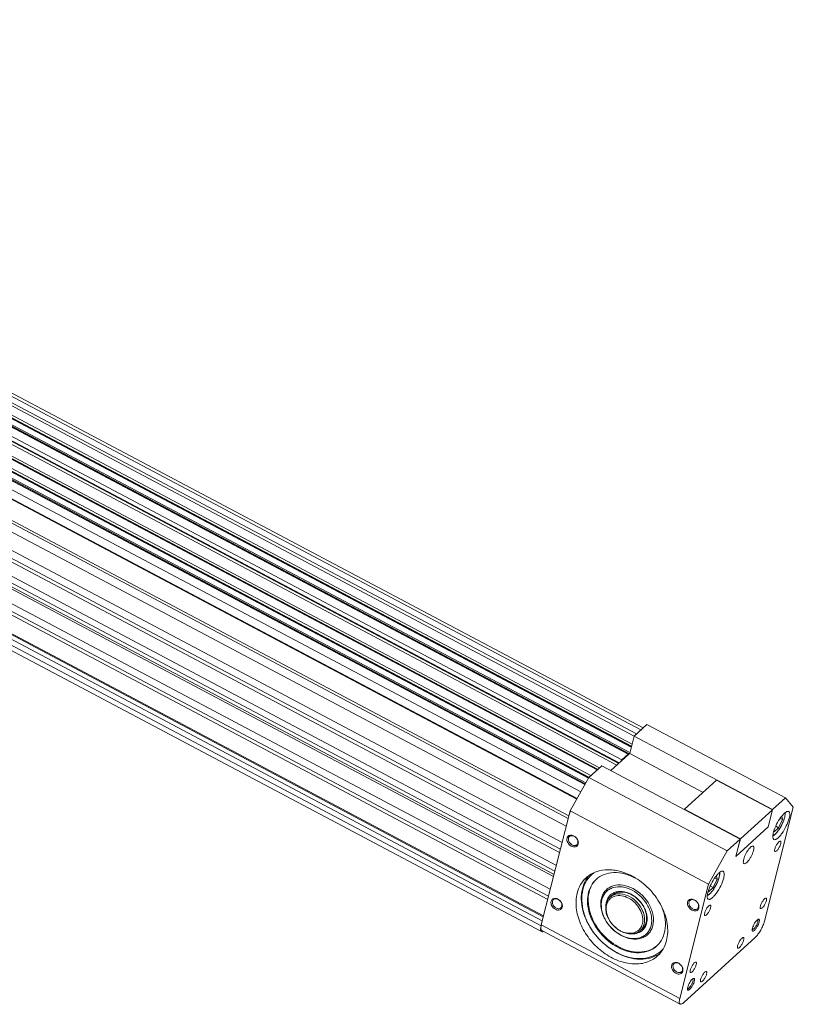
# Model space of a CAD drawing. Header units: millimetres. Extents: x 6744 to 9980, y -1449 to -191.
# Tile 4 of 10: x 7569 to 7861, y -1102 to -730. Entities that reach past the tile are written whole.
import ezdxf

# ---------------------------------------------------------------- set-up
doc = ezdxf.new("R2010")
doc.units = ezdxf.units.MM
doc.header["$LTSCALE"] = 4
doc.layers.add('轮廓线', color=7, linetype='Continuous', lineweight=20)

msp = doc.modelspace()

# ---------------------------------------------------------------- linework, layer by layer
at = {"layer": '轮廓线'}
for p, q in [((7784.185, -1016.594), (7245.992, -731.227)), ((7784.083, -1016.787), (7246.011, -731.483)), ((7784.255, -1016.463), (7246.03, -731.079)), ((7246.447, -730.343), (7784.956, -1015.879)), ((7781.195, -1021.958), (7240.848, -735.448)), ((7782.684, -1019.287), (7243.247, -733.26)), ((7782.751, -1019.167), (7243.412, -733.192)), ((7782.884, -1018.928), (7245.623, -734.054)), ((7783.095, -1018.549), (7246.177, -733.857)), ((7779.645, -1024.74), (7238.348, -737.726)), ((7779.773, -1024.509), (7239.377, -737.973)), ((7776.669, -1031.129), (7234.875, -743.852)), ((7776.438, -1032.04), (7235.323, -745.123)), ((7775.695, -1034.977), (7233.902, -747.7)), ((7774.138, -1041.132), (7232.344, -753.855)), ((7773.164, -1044.98), (7231.371, -757.703)), ((7773.486, -1043.709), (7232.371, -756.791)), ((7771.948, -1049.789), (7230.154, -762.512)), ((7771.387, -1052.006), (7231.798, -765.898)), ((7770.877, -1054.021), (7229.083, -766.744)), ((7771.07, -1053.258), (7229.683, -766.197)), ((7769.66, -1058.83), (7227.867, -771.553)), ((7768.687, -1062.677), (7226.893, -775.4)), ((7769.008, -1061.406), (7227.893, -774.489)), ((7767.129, -1068.833), (7225.336, -781.556)), ((7766.64, -1070.766), (7225.525, -783.849)), ((7767.03, -1069.227), (7225.914, -782.31)), ((7766.156, -1072.68), (7224.362, -785.403)), ((7224.52, -787.542), (7766.313, -1074.819)), ((7429.829, -799.036), (7804.751, -997.832)), ((7801.34, -1000.924), (7426.061, -801.939)), ((7802.224, -1000.136), (7426.933, -801.144)), ((7803.852, -998.652), (7428.561, -799.66)), ((7800.253, -1005.178), (7424.581, -805.984)), ((7424.636, -805.767), (7800.308, -1004.961)), ((7424.673, -805.619), (7800.346, -1004.813)), ((7424.887, -804.776), (7800.559, -1003.97)), ((7799.038, -1007.776), (7423.625, -808.72)), ((7799.202, -1007.708), (7423.689, -808.598)), ((7799.607, -1007.612), (7423.817, -808.356)), ((7424.055, -807.992), (7799.743, -1007.194)), ((7794.789, -1011.946), (7419.325, -812.863)), ((7795.549, -1011.253), (7420.086, -812.17)), ((7795.739, -1011.08), (7420.275, -811.997)), ((7421.38, -810.989), (7796.639, -1009.964)), ((7787.355, -1013.691), (7415.381, -816.458)), ((7787.5, -1013.559), (7415.526, -816.327)), ((7787.56, -1013.504), (7415.587, -816.271)), ((7788.2, -1012.921), (7416.226, -815.688)), ((7806.195, -996.516), (7801.32, -1000.96)), ((7806.195, -996.516), (7858.517, -1024.26)), ((7801.32, -1000.96), (7799.666, -1007.5)), ((7801.32, -1000.96), (7853.643, -1028.703)), ((7792.563, -1013.976), (7799.231, -1007.897)), ((7796.639, -1009.964), (7799.038, -1007.776)), ((7799.309, -1007.825), (7799.666, -1007.5)), ((7827.401, -1022.206), (7799.666, -1007.5)), ((7796.291, -1010.576), (7796.639, -1009.964)), ((7789.073, -1012.126), (7784.199, -1016.569)), ((7789.073, -1012.126), (7841.396, -1039.869)), ((7777.155, -1029.206), (7784.199, -1016.569)), ((7784.199, -1016.569), (7836.521, -1044.312)), ((7832.47, -1017.585), (7820.373, -1028.614)), ((7853.568, -1028.771), (7832.47, -1017.585)), ((7858.517, -1024.26), (7853.643, -1028.703)), ((7858.517, -1024.26), (7861.472, -1027.781)), ((7777.155, -1029.206), (7766.253, -1072.295)), ((7777.155, -1029.206), (7829.478, -1056.949)), ((7820.373, -1028.614), (7820.349, -1028.709)), ((7841.471, -1039.8), (7820.373, -1028.614)), ((7853.568, -1028.771), (7841.471, -1039.8)), ((7850.57, -1070.871), (7861.472, -1027.781)), ((7851.913, -1035.312), (7853.568, -1028.771)), ((7853.643, -1028.703), (7851.988, -1035.243)), ((7855.938, -1035.59), (7857.388, -1032.492)), ((7857.388, -1032.492), (7856.5, -1032.021)), ((7857.388, -1032.492), (7857.14, -1031.157)), ((7839.741, -1046.409), (7851.988, -1035.243)), ((7851.988, -1035.243), (7851.938, -1035.217)), ((7854.134, -1036.778), (7854.206, -1037.169)), ((7854.206, -1037.169), (7855.938, -1035.59)), ((7855.938, -1035.59), (7854.827, -1035)), ((7841.396, -1039.869), (7836.521, -1044.312)), ((7841.396, -1039.869), (7839.741, -1046.409)), ((7839.816, -1046.341), (7841.471, -1039.8)), ((7829.478, -1056.949), (7836.521, -1044.312)), ((7839.765, -1046.314), (7839.816, -1046.341)), ((7801.757, -1054.563), (7801.748, -1054.558)), ((7831.194, -1058.148), (7832.644, -1055.05)), ((7832.644, -1055.05), (7831.756, -1054.579)), ((7832.644, -1055.05), (7832.396, -1053.715)), ((7829.478, -1056.949), (7818.576, -1100.039)), ((7829.39, -1059.336), (7829.462, -1059.727)), ((7829.462, -1059.727), (7831.194, -1058.148)), ((7831.194, -1058.148), (7830.083, -1057.559)), ((7792.221, -1061.818), (7792.971, -1061.135)), ((7818.576, -1100.039), (7766.253, -1072.295)), ((7818.733, -1102.177), (7766.411, -1074.434)), ((7803.674, -1074.381), (7804.424, -1073.697)), ((7820.102, -1101.607), (7847.097, -1076.997))]:
    msp.add_line(p, q, dxfattribs=at)
for centre, radius, start, end in [((7864.502, -1040.158), 10.913, 163.87915, 165.77653), ((7851.434, -1034.357), 4.821, 310.3527, 312.37949), ((7850.538, -1033.613), 6.024, 312.36788, 313.82921), ((7839.758, -1062.716), 10.913, 163.87915, 165.77653), ((7795.367, -1065.275), 4.674, 119.94732, 132.30144), ((7795.689, -1069.67), 9.955, 62.06479, 63.25074), ((7795.189, -1070.169), 10.696, 60.94333, 62.06435), ((7826.69, -1056.915), 4.821, 310.3527, 312.37949), ((7825.794, -1056.171), 6.024, 312.36788, 313.82921), ((7847.868, -1070.493), 0.183, 62.08431, 65.07661), ((7801.023, -1065.719), 10.098, 240.87675, 242.06411), ((7800.524, -1066.216), 9.357, 242.06469, 243.32421), ((7800.521, -1070.929), 4.675, 312.4077, 324.77941), ((7800.449, -1070.877), 4.764, 324.76429, 325.89751), ((7846.072, -1073.88), 0.183, 236.86934, 242.081), ((7805.9, -1061.878), 23.687, 241.56035, 242.06565), ((7805.399, -1062.377), 22.944, 242.06575, 242.58173), ((7823.372, -1092.825), 0.183, 62.08431, 65.07661), ((7821.577, -1096.211), 0.183, 236.86934, 242.081)]:
    msp.add_arc(centre, radius, start, end, dxfattribs=at)
for points, knots in [([(7799.038, -1007.776), (7799.066, -1007.751), (7799.112, -1007.712), (7799.182, -1007.697), (7799.203, -1007.708)], [0, 0, 0, 0, 0.6160951, 1, 1, 1, 1]), ([(7799.203, -1007.708), (7799.216, -1007.715), (7799.239, -1007.75), (7799.242, -1007.787), (7799.243, -1007.809)], [0, 0, 0, 0, 0.4116328, 1, 1, 1, 1]), ([(7799.237, -1007.89), (7799.235, -1007.902), (7799.23, -1007.927), (7799.225, -1007.952), (7799.221, -1007.965)], [0, 0, 0, 0, 0.4836899, 1, 1, 1, 1]), ([(7799.243, -1007.809), (7799.243, -1007.822), (7799.242, -1007.849), (7799.239, -1007.876), (7799.237, -1007.89)], [0, 0, 0, 0, 0.4713465, 1, 1, 1, 1]), ([(7776.669, -1031.129), (7776.706, -1030.983), (7776.884, -1030.351), (7777.119, -1029.736), (7777.322, -1029.273)], [0, 0, 0, 0, 0.2299096, 1, 1, 1, 1]), ([(7859.733, -1029.441), (7859.578, -1029.359), (7859.247, -1029.373), (7858.848, -1029.552), (7858.316, -1029.896), (7857.612, -1030.566), (7856.421, -1032.025), (7855.114, -1034.214), (7854.301, -1036.145), (7854.017, -1037.128)], [0, 0, 0, 0, 0.0526928, 0.0882999, 0.1315984, 0.2411124, 0.3772178, 0.6940997, 1, 1, 1, 1]), ([(7854.683, -1037.918), (7854.939, -1037.684), (7855.451, -1037.123), (7856.429, -1035.784), (7857.447, -1033.923), (7858.157, -1032.025), (7858.363, -1030.718), (7858.331, -1030.186), (7858.257, -1029.983)], [0, 0, 0, 0, 0.1164146, 0.2539989, 0.5558682, 0.8262102, 0.9276069, 1, 1, 1, 1]), ([(7858.382, -1029.884), (7858.428, -1030.148), (7858.42, -1030.749), (7858.155, -1032.122), (7857.432, -1034.004), (7856.253, -1036.132), (7855.254, -1037.437), (7854.71, -1037.959)], [0, 0, 0, 0, 0.088479, 0.1961609, 0.4617852, 0.7504994, 1, 1, 1, 1]), ([(7859.922, -1032.008), (7860, -1031.698), (7860.113, -1031.123), (7860.18, -1030.269), (7860.013, -1029.589), (7859.733, -1029.441)], [0, 0, 0, 0, 0.3589326, 0.6451483, 1, 1, 1, 1]), ([(7854.111, -1040.043), (7854.273, -1040.129), (7854.62, -1040.107), (7855.034, -1039.912), (7855.59, -1039.539), (7856.322, -1038.822), (7857.549, -1037.277), (7858.867, -1035.005), (7859.668, -1033.009), (7859.922, -1032.008)], [0, 0, 0, 0, 0.052874, 0.08904, 0.1331842, 0.2449581, 0.3834333, 0.7018947, 1, 1, 1, 1]), ([(7853.923, -1037.477), (7853.844, -1037.787), (7853.731, -1038.361), (7853.665, -1039.215), (7853.832, -1039.895), (7854.111, -1040.043)], [0, 0, 0, 0, 0.3589326, 0.6451483, 1, 1, 1, 1]), ([(7780.207, -1041.733), (7780.147, -1041.971), (7779.915, -1042.429), (7779.24, -1042.835), (7778.412, -1042.868), (7777.567, -1042.569), (7776.805, -1041.99), (7776.071, -1041.02), (7775.848, -1040.048), (7775.988, -1039.495)], [0, 0, 0, 0, 0.1087093, 0.2153897, 0.3320772, 0.463256, 0.6048729, 0.7480127, 1, 1, 1, 1]), ([(7775.988, -1039.495), (7776.038, -1039.295), (7776.213, -1038.915), (7776.539, -1038.648), (7776.717, -1038.557)], [0, 0, 0, 0, 0.508228, 1, 1, 1, 1]), ([(7779.712, -1041.983), (7779.583, -1042.101), (7779.253, -1042.283), (7778.669, -1042.327), (7778.057, -1042.162), (7777.283, -1041.694), (7776.576, -1040.81), (7776.426, -1039.885), (7776.525, -1039.492)], [0, 0, 0, 0, 0.1048097, 0.2181539, 0.3436829, 0.4795228, 0.7561529, 1, 1, 1, 1]), ([(7776.525, -1039.492), (7776.541, -1039.432), (7776.614, -1039.205), (7776.752, -1038.999), (7776.883, -1038.88)], [0, 0, 0, 0, 0.2593875, 1, 1, 1, 1]), ([(7776.717, -1038.557), (7777.043, -1038.391), (7777.901, -1038.322), (7779.062, -1038.893), (7779.956, -1039.894), (7780.247, -1040.771), (7780.261, -1041.197)], [0, 0, 0, 0, 0.2180275, 0.4739388, 0.7466052, 1, 1, 1, 1]), ([(7776.883, -1038.88), (7777.012, -1038.762), (7777.343, -1038.58), (7777.926, -1038.536), (7778.538, -1038.701), (7779.312, -1039.169), (7780.02, -1040.054), (7780.169, -1040.978), (7780.07, -1041.371)], [0, 0, 0, 0, 0.1048097, 0.2181539, 0.3436829, 0.4795228, 0.7561529, 1, 1, 1, 1]), ([(7780.07, -1041.371), (7780.055, -1041.431), (7779.982, -1041.658), (7779.843, -1041.865), (7779.712, -1041.983)], [0, 0, 0, 0, 0.2593875, 1, 1, 1, 1]), ([(7854.598, -1038.064), (7854.526, -1038.129), (7854.26, -1038.36), (7853.966, -1038.564), (7853.733, -1038.671)], [0, 0, 0, 0, 0.2738576, 1, 1, 1, 1]), ([(7853.737, -1038.516), (7853.8, -1038.5), (7854.1, -1038.389), (7854.362, -1038.195), (7854.555, -1038.031)], [0, 0, 0, 0, 0.2035253, 1, 1, 1, 1]), ([(7856.662, -1040.612), (7856.515, -1040.534), (7856.167, -1040.739), (7855.839, -1041.065), (7855.368, -1041.652), (7854.88, -1042.5), (7854.578, -1043.249), (7854.483, -1043.625)], [0, 0, 0, 0, 0.1288629, 0.2411903, 0.3803539, 0.7004065, 1, 1, 1, 1]), ([(7856.733, -1041.574), (7856.785, -1041.366), (7856.861, -1041.057), (7856.767, -1040.667), (7856.662, -1040.612)], [0, 0, 0, 0, 0.6445051, 1, 1, 1, 1]), ([(7842.842, -1049.141), (7842.731, -1049.082), (7842.564, -1048.758), (7842.588, -1048.158), (7842.75, -1047.357), (7843.08, -1046.42), (7843.538, -1045.425), (7844.089, -1044.465), (7844.68, -1043.625), (7845.111, -1043.141), (7845.329, -1042.942)], [0, 0, 0, 0, 0.0538054, 0.1381039, 0.2563927, 0.4014727, 0.5618076, 0.7239, 0.8740244, 1, 1, 1, 1]), ([(7846.356, -1042.515), (7846.467, -1042.574), (7846.634, -1042.898), (7846.61, -1043.498), (7846.448, -1044.299), (7846.118, -1045.236), (7845.66, -1046.23), (7845.109, -1047.191), (7844.519, -1048.03), (7844.087, -1048.515), (7843.869, -1048.713)], [0, 0, 0, 0, 0.0538054, 0.1381039, 0.2563927, 0.4014727, 0.5618076, 0.7239, 0.8740244, 1, 1, 1, 1]), ([(7845.329, -1042.942), (7845.506, -1042.781), (7845.793, -1042.531), (7846.228, -1042.447), (7846.356, -1042.515)], [0, 0, 0, 0, 0.62249, 1, 1, 1, 1]), ([(7854.483, -1043.625), (7854.43, -1043.833), (7854.355, -1044.142), (7854.449, -1044.532), (7854.554, -1044.587)], [0, 0, 0, 0, 0.6445051, 1, 1, 1, 1]), ([(7854.554, -1044.587), (7854.701, -1044.665), (7855.049, -1044.459), (7855.377, -1044.134), (7855.847, -1043.547), (7856.336, -1042.699), (7856.638, -1041.949), (7856.733, -1041.574)], [0, 0, 0, 0, 0.1288629, 0.2411903, 0.3803539, 0.7004065, 1, 1, 1, 1]), ([(7843.869, -1048.713), (7843.692, -1048.875), (7843.405, -1049.124), (7842.971, -1049.209), (7842.842, -1049.141)], [0, 0, 0, 0, 0.62249, 1, 1, 1, 1]), ([(7783.224, -1054.459), (7784.308, -1053.47), (7787.002, -1051.886), (7791.785, -1051.176), (7796.91, -1052.049), (7800.185, -1053.56), (7801.772, -1054.519)], [0, 0, 0, 0, 0.2224007, 0.459423, 0.7188647, 1, 1, 1, 1]), ([(7801.748, -1054.558), (7800.457, -1053.875), (7797.818, -1052.822), (7793.747, -1052.317), (7789.98, -1053.007), (7787.86, -1054.292), (7786.994, -1055.081)], [0, 0, 0, 0, 0.279709, 0.5381304, 0.7756744, 1, 1, 1, 1]), ([(7834.989, -1051.999), (7834.833, -1051.917), (7834.503, -1051.931), (7834.104, -1052.11), (7833.572, -1052.455), (7832.868, -1053.124), (7831.677, -1054.583), (7830.37, -1056.772), (7829.557, -1058.703), (7829.273, -1059.686)], [0, 0, 0, 0, 0.0526928, 0.0882999, 0.1315984, 0.2411124, 0.3772178, 0.6940997, 1, 1, 1, 1]), ([(7829.939, -1060.476), (7830.195, -1060.243), (7830.707, -1059.681), (7831.685, -1058.342), (7832.703, -1056.481), (7833.413, -1054.583), (7833.619, -1053.276), (7833.587, -1052.744), (7833.513, -1052.542)], [0, 0, 0, 0, 0.1164146, 0.2539989, 0.5558682, 0.8262102, 0.9276069, 1, 1, 1, 1]), ([(7833.638, -1052.442), (7833.683, -1052.706), (7833.676, -1053.307), (7833.41, -1054.68), (7832.688, -1056.563), (7831.509, -1058.69), (7830.51, -1059.995), (7829.966, -1060.517)], [0, 0, 0, 0, 0.088479, 0.1961609, 0.4617852, 0.7504994, 1, 1, 1, 1]), ([(7835.178, -1054.566), (7835.256, -1054.256), (7835.369, -1053.682), (7835.436, -1052.827), (7835.268, -1052.148), (7834.989, -1051.999)], [0, 0, 0, 0, 0.3589326, 0.6451483, 1, 1, 1, 1]), ([(7779.819, -1060.29), (7780.104, -1059.165), (7780.951, -1057.017), (7782.4, -1055.21), (7783.224, -1054.459)], [0, 0, 0, 0, 0.5098617, 1, 1, 1, 1]), ([(7784.143, -1053.774), (7783.387, -1054.695), (7782.137, -1056.861), (7781.278, -1060.621), (7781.408, -1064.73), (7782.895, -1070.485), (7786.961, -1077.188), (7791.878, -1081.222), (7794.62, -1082.707)], [0, 0, 0, 0, 0.1038305, 0.2137897, 0.3320452, 0.4586903, 0.7283316, 1, 1, 1, 1]), ([(7786.081, -1052.595), (7785.081, -1053.346), (7783.305, -1055.267), (7781.76, -1058.98), (7781.384, -1063.237), (7782.16, -1067.746), (7784.017, -1072.228), (7787.731, -1077.753), (7791.705, -1081.086), (7794.651, -1082.648)], [0, 0, 0, 0, 0.1033861, 0.2109019, 0.3266242, 0.4519011, 0.5855096, 0.7243803, 1, 1, 1, 1]), ([(7786.994, -1055.081), (7786.211, -1055.795), (7784.855, -1057.556), (7783.765, -1060.799), (7783.626, -1064.441), (7784.709, -1069.638), (7788.232, -1075.755), (7792.655, -1079.408), (7795.138, -1080.725)], [0, 0, 0, 0, 0.1034112, 0.2119176, 0.3288043, 0.4548492, 0.7257734, 1, 1, 1, 1]), ([(7795.388, -1080.497), (7792.938, -1079.198), (7788.564, -1075.604), (7785.044, -1069.589), (7783.904, -1064.461), (7783.974, -1060.849), (7784.968, -1057.608), (7786.25, -1055.82), (7786.999, -1055.085)], [0, 0, 0, 0, 0.2735092, 0.5441769, 0.6704246, 0.7876901, 0.896552, 1, 1, 1, 1]), ([(7801.772, -1054.519), (7803.881, -1055.794), (7807.738, -1058.987), (7811.94, -1065.008), (7814.174, -1071.619), (7814.088, -1076.164), (7813.576, -1078.188)], [0, 0, 0, 0, 0.2637894, 0.5279003, 0.776475, 1, 1, 1, 1]), ([(7829.367, -1062.601), (7829.529, -1062.687), (7829.876, -1062.665), (7830.29, -1062.47), (7830.846, -1062.097), (7831.578, -1061.38), (7832.805, -1059.835), (7834.123, -1057.563), (7834.924, -1055.567), (7835.178, -1054.566)], [0, 0, 0, 0, 0.052874, 0.08904, 0.1331842, 0.2449581, 0.3834333, 0.7018947, 1, 1, 1, 1]), ([(7800.936, -1058.567), (7799.73, -1057.928), (7797.249, -1057.042), (7793.996, -1057.186), (7791.843, -1058.151), (7790.529, -1059.228), (7789.54, -1060.628), (7788.687, -1062.895), (7788.667, -1065.51), (7789.341, -1068.102), (7791.093, -1072.081), (7793.869, -1074.892), (7796.458, -1076.265)], [0, 0, 0, 0, 0.1307289, 0.2470155, 0.3012154, 0.3542545, 0.4078137, 0.4634509, 0.5841261, 0.6501857, 0.7192281, 1, 1, 1, 1]), ([(7800.589, -1059.18), (7799.435, -1058.568), (7797.062, -1057.721), (7793.95, -1057.859), (7791.891, -1058.782), (7790.634, -1059.812), (7789.689, -1061.151), (7788.872, -1063.32), (7788.853, -1065.821), (7789.498, -1068.3), (7791.174, -1072.106), (7793.829, -1074.794), (7796.306, -1076.108)], [0, 0, 0, 0, 0.1307289, 0.2470155, 0.3012154, 0.3542545, 0.4078137, 0.4634509, 0.5841261, 0.6501858, 0.7192281, 1, 1, 1, 1]), ([(7790.674, -1064.717), (7790.714, -1064.2), (7790.904, -1063.197), (7791.558, -1061.843), (7792.546, -1060.758), (7793.816, -1060.006), (7795.296, -1059.622), (7797.509, -1059.61), (7799.171, -1060.173), (7800.199, -1060.719)], [0, 0, 0, 0, 0.1246803, 0.2425409, 0.3569372, 0.4721683, 0.5922984, 0.7201078, 1, 1, 1, 1]), ([(7792.971, -1061.135), (7793.394, -1060.749), (7794.425, -1060.117), (7796.257, -1059.76), (7798.242, -1059.974), (7799.535, -1060.461), (7800.169, -1060.781)], [0, 0, 0, 0, 0.2250161, 0.4627688, 0.7208341, 1, 1, 1, 1]), ([(7796.306, -1076.108), (7797.459, -1076.72), (7799.832, -1077.567), (7802.945, -1077.429), (7805.004, -1076.506), (7806.261, -1075.476), (7807.206, -1074.137), (7808.022, -1071.968), (7808.042, -1069.467), (7807.397, -1066.988), (7805.721, -1063.182), (7803.066, -1060.493), (7800.589, -1059.18)], [0, 0, 0, 0, 0.1307289, 0.2470155, 0.3012154, 0.3542545, 0.4078137, 0.4634509, 0.5841261, 0.6501858, 0.7192281, 1, 1, 1, 1]), ([(7796.458, -1076.265), (7797.664, -1076.904), (7800.145, -1077.79), (7803.399, -1077.646), (7805.552, -1076.681), (7806.866, -1075.604), (7807.854, -1074.204), (7808.707, -1071.937), (7808.728, -1069.322), (7808.054, -1066.73), (7806.302, -1062.751), (7803.526, -1059.941), (7800.936, -1058.567)], [0, 0, 0, 0, 0.1307289, 0.2470155, 0.3012154, 0.3542545, 0.4078137, 0.4634509, 0.5841261, 0.6501857, 0.7192281, 1, 1, 1, 1]), ([(7774.172, -1065.586), (7774.112, -1065.824), (7773.88, -1066.282), (7773.205, -1066.688), (7772.377, -1066.721), (7771.532, -1066.422), (7770.77, -1065.843), (7770.036, -1064.874), (7769.813, -1063.901), (7769.953, -1063.348)], [0, 0, 0, 0, 0.1087093, 0.2153897, 0.3320772, 0.463256, 0.6048729, 0.7480127, 1, 1, 1, 1]), ([(7769.953, -1063.348), (7770.003, -1063.149), (7770.178, -1062.768), (7770.504, -1062.501), (7770.681, -1062.41)], [0, 0, 0, 0, 0.508228, 1, 1, 1, 1]), ([(7773.677, -1065.837), (7773.548, -1065.954), (7773.217, -1066.136), (7772.634, -1066.18), (7772.022, -1066.015), (7771.248, -1065.548), (7770.54, -1064.663), (7770.391, -1063.739), (7770.49, -1063.345)], [0, 0, 0, 0, 0.1048097, 0.2181539, 0.3436829, 0.4795228, 0.7561529, 1, 1, 1, 1]), ([(7770.49, -1063.345), (7770.505, -1063.285), (7770.578, -1063.058), (7770.717, -1062.852), (7770.848, -1062.733)], [0, 0, 0, 0, 0.2593875, 1, 1, 1, 1]), ([(7770.681, -1062.41), (7771.008, -1062.244), (7771.866, -1062.176), (7773.026, -1062.746), (7773.921, -1063.748), (7774.211, -1064.625), (7774.226, -1065.05)], [0, 0, 0, 0, 0.2180275, 0.4739388, 0.7466052, 1, 1, 1, 1]), ([(7770.848, -1062.733), (7770.977, -1062.615), (7771.308, -1062.433), (7771.891, -1062.39), (7772.503, -1062.554), (7773.277, -1063.022), (7773.984, -1063.907), (7774.134, -1064.831), (7774.035, -1065.225)], [0, 0, 0, 0, 0.1048097, 0.2181539, 0.3436829, 0.4795228, 0.7561529, 1, 1, 1, 1]), ([(7810.171, -1084.019), (7808.943, -1085.139), (7805.791, -1086.872), (7800.23, -1087.288), (7794.405, -1085.718), (7788.885, -1082.394), (7784.211, -1077.681), (7780.862, -1072.059), (7779.189, -1066.106), (7779.363, -1062.095), (7779.819, -1060.29)], [0, 0, 0, 0, 0.1042616, 0.2170035, 0.3418646, 0.4769804, 0.6167975, 0.754295, 0.8831608, 1, 1, 1, 1]), ([(7792.221, -1061.818), (7791.834, -1062.171), (7791.164, -1063.037), (7790.617, -1064.632), (7790.532, -1066.425), (7791.04, -1068.989), (7792.741, -1072.027), (7794.894, -1073.863), (7796.109, -1074.54)], [0, 0, 0, 0, 0.1034761, 0.2119323, 0.328619, 0.4543724, 0.7249546, 1, 1, 1, 1]), ([(7799.255, -1062.172), (7798.416, -1061.727), (7796.69, -1061.111), (7794.427, -1061.211), (7792.929, -1061.882), (7792.015, -1062.632), (7791.327, -1063.606), (7790.734, -1065.183), (7790.718, -1067.514), (7792.056, -1071.217), (7794.338, -1073.528), (7796.14, -1074.483)], [0, 0, 0, 0, 0.1307884, 0.2471275, 0.3013521, 0.3544153, 0.4079988, 0.4636613, 0.5843909, 0.7191008, 1, 1, 1, 1]), ([(7799.602, -1061.559), (7798.531, -1060.991), (7796.783, -1060.43), (7794.492, -1060.588), (7793.479, -1060.968), (7793.033, -1061.225)], [0, 0, 0, 0, 0.5330006, 0.7738799, 1, 1, 1, 1]), ([(7796.323, -1074.578), (7797.158, -1074.997), (7798.872, -1075.567), (7801.1, -1075.412), (7802.56, -1074.711), (7803.752, -1073.688), (7804.683, -1071.771), (7804.658, -1069.073), (7803.31, -1065.403), (7801.042, -1063.119), (7799.255, -1062.172)], [0, 0, 0, 0, 0.1301246, 0.245887, 0.3000103, 0.3531325, 0.4620186, 0.5833898, 0.7185751, 1, 1, 1, 1]), ([(7804.394, -1073.548), (7804.673, -1073.136), (7805.116, -1072.191), (7805.37, -1070.6), (7805.231, -1068.888), (7804.526, -1066.523), (7802.784, -1063.796), (7800.736, -1062.16), (7799.602, -1061.559)], [0, 0, 0, 0, 0.1044194, 0.2154779, 0.3347162, 0.4618377, 0.7306612, 1, 1, 1, 1]), ([(7800.352, -1060.876), (7801.594, -1061.534), (7803.805, -1063.36), (7805.566, -1066.419), (7806.108, -1069.018), (7806.038, -1070.839), (7805.493, -1072.46), (7804.815, -1073.34), (7804.424, -1073.697)], [0, 0, 0, 0, 0.2742278, 0.5451526, 0.6711969, 0.7880831, 0.896589, 1, 1, 1, 1]), ([(7800.383, -1060.819), (7802.073, -1061.757), (7804.264, -1063.855), (7805.908, -1067.265), (7806.381, -1069.884), (7806.011, -1072.318), (7804.767, -1074.291), (7802.784, -1075.495), (7801.241, -1075.681), (7800.459, -1075.649)], [0, 0, 0, 0, 0.2842713, 0.4237367, 0.5529059, 0.669812, 0.7777723, 0.8849555, 1, 1, 1, 1]), ([(7825.779, -1065.896), (7825.719, -1066.134), (7825.486, -1066.592), (7824.812, -1066.998), (7823.984, -1067.031), (7823.138, -1066.732), (7822.377, -1066.154), (7821.643, -1065.184), (7821.419, -1064.211), (7821.559, -1063.659)], [0, 0, 0, 0, 0.1087093, 0.2153897, 0.3320772, 0.463256, 0.6048729, 0.7480127, 1, 1, 1, 1]), ([(7821.559, -1063.659), (7821.61, -1063.459), (7821.785, -1063.078), (7822.11, -1062.811), (7822.288, -1062.721)], [0, 0, 0, 0, 0.508228, 1, 1, 1, 1]), ([(7825.284, -1066.147), (7825.155, -1066.264), (7824.824, -1066.446), (7824.24, -1066.49), (7823.628, -1066.325), (7822.854, -1065.858), (7822.147, -1064.973), (7821.997, -1064.049), (7822.097, -1063.655)], [0, 0, 0, 0, 0.1048097, 0.2181539, 0.3436829, 0.4795228, 0.7561529, 1, 1, 1, 1]), ([(7822.097, -1063.655), (7822.112, -1063.595), (7822.185, -1063.369), (7822.324, -1063.162), (7822.454, -1063.043)], [0, 0, 0, 0, 0.2593875, 1, 1, 1, 1]), ([(7822.288, -1062.721), (7822.614, -1062.554), (7823.472, -1062.486), (7824.633, -1063.056), (7825.528, -1064.058), (7825.818, -1064.935), (7825.833, -1065.36)], [0, 0, 0, 0, 0.2180275, 0.4739388, 0.7466052, 1, 1, 1, 1]), ([(7822.454, -1063.043), (7822.583, -1062.926), (7822.914, -1062.744), (7823.498, -1062.7), (7824.11, -1062.865), (7824.884, -1063.332), (7825.591, -1064.217), (7825.741, -1065.141), (7825.641, -1065.535)], [0, 0, 0, 0, 0.1048097, 0.2181539, 0.3436829, 0.4795228, 0.7561529, 1, 1, 1, 1]), ([(7829.179, -1060.035), (7829.1, -1060.345), (7828.987, -1060.919), (7828.92, -1061.774), (7829.088, -1062.453), (7829.367, -1062.601)], [0, 0, 0, 0, 0.3589326, 0.6451483, 1, 1, 1, 1]), ([(7829.854, -1060.622), (7829.782, -1060.687), (7829.516, -1060.918), (7829.221, -1061.122), (7828.989, -1061.229)], [0, 0, 0, 0, 0.2738576, 1, 1, 1, 1]), ([(7828.993, -1061.074), (7829.056, -1061.058), (7829.356, -1060.947), (7829.617, -1060.753), (7829.811, -1060.589)], [0, 0, 0, 0, 0.2035253, 1, 1, 1, 1]), ([(7851.211, -1062.157), (7851.064, -1062.078), (7850.716, -1062.284), (7850.388, -1062.609), (7849.917, -1063.197), (7849.429, -1064.044), (7849.127, -1064.794), (7849.032, -1065.17)], [0, 0, 0, 0, 0.1288629, 0.2411903, 0.3803539, 0.7004065, 1, 1, 1, 1]), ([(7849.103, -1066.132), (7849.25, -1066.21), (7849.598, -1066.004), (7849.925, -1065.679), (7850.396, -1065.091), (7850.884, -1064.244), (7851.187, -1063.494), (7851.282, -1063.119)], [0, 0, 0, 0, 0.1288629, 0.2411903, 0.3803539, 0.7004065, 1, 1, 1, 1]), ([(7851.282, -1063.119), (7851.334, -1062.91), (7851.409, -1062.602), (7851.316, -1062.212), (7851.211, -1062.157)], [0, 0, 0, 0, 0.6445051, 1, 1, 1, 1]), ([(7774.035, -1065.225), (7774.02, -1065.284), (7773.946, -1065.511), (7773.808, -1065.718), (7773.677, -1065.837)], [0, 0, 0, 0, 0.2593875, 1, 1, 1, 1]), ([(7809.901, -1080.206), (7810.799, -1079.387), (7812.32, -1077.299), (7813.322, -1073.432), (7813.073, -1069.152), (7812.143, -1066.328), (7811.508, -1064.937)], [0, 0, 0, 0, 0.2231785, 0.4603994, 0.7194185, 1, 1, 1, 1]), ([(7825.641, -1065.535), (7825.626, -1065.595), (7825.553, -1065.821), (7825.414, -1066.028), (7825.284, -1066.147)], [0, 0, 0, 0, 0.2593875, 1, 1, 1, 1]), ([(7830.167, -1064.766), (7830.02, -1064.688), (7829.672, -1064.894), (7829.344, -1065.219), (7828.873, -1065.807), (7828.385, -1066.654), (7828.083, -1067.404), (7827.988, -1067.779)], [0, 0, 0, 0, 0.1288629, 0.2411903, 0.3803539, 0.7004065, 1, 1, 1, 1]), ([(7828.059, -1068.742), (7828.206, -1068.82), (7828.554, -1068.614), (7828.882, -1068.289), (7829.352, -1067.701), (7829.841, -1066.854), (7830.143, -1066.104), (7830.238, -1065.728)], [0, 0, 0, 0, 0.1288629, 0.2411903, 0.3803539, 0.7004065, 1, 1, 1, 1]), ([(7830.238, -1065.728), (7830.29, -1065.52), (7830.365, -1065.211), (7830.272, -1064.822), (7830.167, -1064.766)], [0, 0, 0, 0, 0.6445051, 1, 1, 1, 1]), ([(7849.032, -1065.17), (7848.979, -1065.378), (7848.904, -1065.687), (7848.998, -1066.076), (7849.103, -1066.132)], [0, 0, 0, 0, 0.6445051, 1, 1, 1, 1]), ([(7827.988, -1067.779), (7827.935, -1067.988), (7827.86, -1068.296), (7827.954, -1068.686), (7828.059, -1068.742)], [0, 0, 0, 0, 0.6445051, 1, 1, 1, 1]), ([(7846.058, -1073.505), (7846.221, -1072.861), (7846.646, -1071.942), (7847.343, -1070.905), (7847.744, -1070.467), (7847.949, -1070.313)], [0, 0, 0, 0, 0.5313187, 0.7947072, 1, 1, 1, 1]), ([(7847.097, -1076.997), (7847.48, -1076.648), (7848.222, -1075.767), (7849.191, -1074.258), (7850.014, -1072.594), (7850.428, -1071.433), (7850.57, -1070.871)], [0, 0, 0, 0, 0.218687, 0.4824458, 0.7554487, 1, 1, 1, 1]), ([(7847.949, -1070.313), (7847.972, -1070.295), (7848.057, -1070.235), (7848.148, -1070.184), (7848.218, -1070.158)], [0, 0, 0, 0, 0.2827271, 1, 1, 1, 1]), ([(7847.954, -1070.331), (7848.051, -1070.383), (7848.139, -1070.747), (7848.069, -1071.035), (7848.02, -1071.23)], [0, 0, 0, 0, 0.3554501, 1, 1, 1, 1]), ([(7848.218, -1070.158), (7848.297, -1070.13), (7848.488, -1070.104), (7848.66, -1070.382), (7848.652, -1070.763), (7848.6, -1071.057), (7848.557, -1071.226)], [0, 0, 0, 0, 0.1804491, 0.353771, 0.6215604, 1, 1, 1, 1]), ([(7765.981, -1074.124), (7765.973, -1074.024), (7765.967, -1073.537), (7766.061, -1073.054), (7766.156, -1072.68)], [0, 0, 0, 0, 0.2063307, 1, 1, 1, 1]), ([(7766.411, -1074.434), (7766.178, -1074.311), (7766.038, -1073.745), (7766.094, -1073.033), (7766.188, -1072.554), (7766.253, -1072.295)], [0, 0, 0, 0, 0.354796, 0.6410386, 1, 1, 1, 1]), ([(7766.313, -1074.819), (7766.283, -1074.803), (7766.224, -1074.762), (7766.176, -1074.709), (7766.154, -1074.68)], [0, 0, 0, 0, 0.4881756, 1, 1, 1, 1]), ([(7766.967, -1074.76), (7766.905, -1074.79), (7766.703, -1074.875), (7766.45, -1074.891), (7766.313, -1074.819)], [0, 0, 0, 0, 0.3063692, 1, 1, 1, 1]), ([(7796.293, -1074.64), (7796.938, -1074.982), (7798.259, -1075.51), (7800.295, -1075.763), (7802.18, -1075.419), (7803.241, -1074.776), (7803.674, -1074.381)], [0, 0, 0, 0, 0.2797312, 0.5381521, 0.775691, 1, 1, 1, 1]), ([(7845.991, -1074.358), (7845.986, -1074.335), (7845.965, -1074.229), (7845.964, -1074.119), (7845.969, -1074.035)], [0, 0, 0, 0, 0.2173655, 1, 1, 1, 1]), ([(7845.969, -1074.035), (7845.971, -1073.995), (7845.987, -1073.816), (7846.024, -1073.64), (7846.058, -1073.505)], [0, 0, 0, 0, 0.2231672, 1, 1, 1, 1]), ([(7848.02, -1071.23), (7847.931, -1071.58), (7847.649, -1072.28), (7847.193, -1073.071), (7846.754, -1073.619), (7846.448, -1073.923), (7846.124, -1074.115), (7845.986, -1074.042)], [0, 0, 0, 0, 0.2995757, 0.6196116, 0.7587762, 0.8711117, 1, 1, 1, 1]), ([(7848.557, -1071.226), (7848.5, -1071.453), (7848.383, -1071.798), (7848.189, -1072.255), (7847.905, -1072.844), (7847.544, -1073.446), (7847.106, -1074.006), (7846.803, -1074.32), (7846.53, -1074.523), (7846.286, -1074.626), (7846.063, -1074.559), (7846.009, -1074.426), (7845.991, -1074.358)], [0, 0, 0, 0, 0.1527951, 0.2369999, 0.3238411, 0.5795404, 0.6926258, 0.788152, 0.8623904, 0.9150559, 0.9542846, 1, 1, 1, 1]), ([(7813.576, -1078.188), (7813.291, -1079.313), (7812.444, -1081.461), (7810.995, -1083.268), (7810.171, -1084.019)], [0, 0, 0, 0, 0.5098617, 1, 1, 1, 1]), ([(7842.626, -1077.087), (7842.479, -1077.009), (7842.131, -1077.215), (7841.803, -1077.54), (7841.332, -1078.127), (7840.844, -1078.975), (7840.542, -1079.725), (7840.447, -1080.1)], [0, 0, 0, 0, 0.1288629, 0.2411903, 0.3803539, 0.7004065, 1, 1, 1, 1]), ([(7840.518, -1081.062), (7840.665, -1081.14), (7841.013, -1080.935), (7841.34, -1080.609), (7841.811, -1080.022), (7842.299, -1079.174), (7842.602, -1078.425), (7842.697, -1078.049)], [0, 0, 0, 0, 0.1288629, 0.2411903, 0.3803539, 0.7004065, 1, 1, 1, 1]), ([(7842.697, -1078.049), (7842.749, -1077.841), (7842.824, -1077.532), (7842.731, -1077.142), (7842.626, -1077.087)], [0, 0, 0, 0, 0.6445051, 1, 1, 1, 1]), ([(7794.834, -1082.744), (7796.391, -1083.552), (7799.574, -1084.768), (7804.463, -1085.226), (7808.244, -1084.307), (7810.747, -1082.831), (7811.806, -1081.879), (7812.279, -1081.36)], [0, 0, 0, 0, 0.2803986, 0.5380301, 0.7742608, 0.8876705, 1, 1, 1, 1]), ([(7795.138, -1080.725), (7796.429, -1081.409), (7799.07, -1082.464), (7803.143, -1082.971), (7806.913, -1082.282), (7809.035, -1080.996), (7809.901, -1080.206)], [0, 0, 0, 0, 0.2797221, 0.5381523, 0.7756913, 1, 1, 1, 1]), ([(7809.897, -1080.201), (7809.021, -1080.943), (7806.907, -1082.134), (7803.207, -1082.736), (7799.227, -1082.202), (7796.649, -1081.166), (7795.388, -1080.497)], [0, 0, 0, 0, 0.2243333, 0.4623195, 0.7208272, 1, 1, 1, 1]), ([(7840.447, -1080.1), (7840.394, -1080.308), (7840.319, -1080.617), (7840.413, -1081.007), (7840.518, -1081.062)], [0, 0, 0, 0, 0.6445051, 1, 1, 1, 1]), ([(7794.804, -1082.805), (7796.204, -1083.548), (7799.063, -1084.717), (7803.478, -1085.409), (7807.63, -1084.925), (7810.08, -1083.777), (7811.126, -1083.037)], [0, 0, 0, 0, 0.2777386, 0.5363104, 0.7753398, 1, 1, 1, 1]), ([(7819.744, -1089.749), (7819.683, -1089.988), (7819.451, -1090.446), (7818.777, -1090.852), (7817.949, -1090.884), (7817.103, -1090.586), (7816.341, -1090.007), (7815.607, -1089.037), (7815.384, -1088.064), (7815.524, -1087.512)], [0, 0, 0, 0, 0.1087093, 0.2153897, 0.3320772, 0.463256, 0.6048729, 0.7480127, 1, 1, 1, 1]), ([(7815.524, -1087.512), (7815.575, -1087.312), (7815.75, -1086.931), (7816.075, -1086.664), (7816.253, -1086.574)], [0, 0, 0, 0, 0.508228, 1, 1, 1, 1]), ([(7819.249, -1090), (7819.12, -1090.118), (7818.789, -1090.3), (7818.205, -1090.343), (7817.593, -1090.179), (7816.819, -1089.711), (7816.112, -1088.826), (7815.962, -1087.902), (7816.062, -1087.509)], [0, 0, 0, 0, 0.1048097, 0.2181539, 0.3436829, 0.4795228, 0.7561529, 1, 1, 1, 1]), ([(7816.062, -1087.509), (7816.077, -1087.449), (7816.15, -1087.222), (7816.289, -1087.015), (7816.419, -1086.896)], [0, 0, 0, 0, 0.2593875, 1, 1, 1, 1]), ([(7816.253, -1086.574), (7816.579, -1086.408), (7817.437, -1086.339), (7818.598, -1086.909), (7819.492, -1087.911), (7819.783, -1088.788), (7819.798, -1089.214)], [0, 0, 0, 0, 0.2180275, 0.4739388, 0.7466052, 1, 1, 1, 1]), ([(7816.419, -1086.896), (7816.548, -1086.779), (7816.879, -1086.597), (7817.463, -1086.553), (7818.075, -1086.718), (7818.849, -1087.186), (7819.556, -1088.07), (7819.706, -1088.995), (7819.606, -1089.388)], [0, 0, 0, 0, 0.1048097, 0.2181539, 0.3436829, 0.4795228, 0.7561529, 1, 1, 1, 1]), ([(7819.606, -1089.388), (7819.591, -1089.448), (7819.518, -1089.675), (7819.379, -1089.881), (7819.249, -1090)], [0, 0, 0, 0, 0.2593875, 1, 1, 1, 1]), ([(7822.537, -1089.324), (7822.484, -1089.532), (7822.409, -1089.841), (7822.503, -1090.231), (7822.608, -1090.286)], [0, 0, 0, 0, 0.6445051, 1, 1, 1, 1]), ([(7824.716, -1086.311), (7824.569, -1086.233), (7824.221, -1086.439), (7823.893, -1086.764), (7823.422, -1087.352), (7822.934, -1088.199), (7822.632, -1088.949), (7822.537, -1089.324)], [0, 0, 0, 0, 0.1288629, 0.2411903, 0.3803539, 0.7004065, 1, 1, 1, 1]), ([(7822.608, -1090.286), (7822.755, -1090.364), (7823.103, -1090.159), (7823.43, -1089.833), (7823.901, -1089.246), (7824.389, -1088.399), (7824.692, -1087.649), (7824.786, -1087.273)], [0, 0, 0, 0, 0.1288629, 0.2411903, 0.3803539, 0.7004065, 1, 1, 1, 1]), ([(7824.786, -1087.273), (7824.839, -1087.065), (7824.914, -1086.756), (7824.821, -1086.366), (7824.716, -1086.311)], [0, 0, 0, 0, 0.6445051, 1, 1, 1, 1]), ([(7821.562, -1095.836), (7821.725, -1095.192), (7822.151, -1094.273), (7822.847, -1093.237), (7823.248, -1092.799), (7823.453, -1092.644)], [0, 0, 0, 0, 0.5313187, 0.7947072, 1, 1, 1, 1]), ([(7823.453, -1092.644), (7823.477, -1092.627), (7823.561, -1092.567), (7823.653, -1092.515), (7823.723, -1092.49)], [0, 0, 0, 0, 0.2827271, 1, 1, 1, 1]), ([(7823.458, -1092.663), (7823.556, -1092.715), (7823.644, -1093.078), (7823.573, -1093.366), (7823.524, -1093.561)], [0, 0, 0, 0, 0.3554501, 1, 1, 1, 1]), ([(7823.723, -1092.49), (7823.801, -1092.461), (7823.993, -1092.436), (7824.164, -1092.714), (7824.156, -1093.094), (7824.105, -1093.389), (7824.062, -1093.558)], [0, 0, 0, 0, 0.1804491, 0.353771, 0.6215604, 1, 1, 1, 1]), ([(7826.45, -1092.861), (7826.397, -1093.069), (7826.322, -1093.378), (7826.415, -1093.768), (7826.52, -1093.823)], [0, 0, 0, 0, 0.6445051, 1, 1, 1, 1]), ([(7828.628, -1089.848), (7828.481, -1089.77), (7828.133, -1089.975), (7827.806, -1090.301), (7827.335, -1090.888), (7826.847, -1091.735), (7826.545, -1092.485), (7826.45, -1092.861)], [0, 0, 0, 0, 0.1288629, 0.2411903, 0.3803539, 0.7004065, 1, 1, 1, 1]), ([(7826.52, -1093.823), (7826.667, -1093.901), (7827.015, -1093.695), (7827.343, -1093.37), (7827.814, -1092.783), (7828.302, -1091.935), (7828.604, -1091.185), (7828.699, -1090.81)], [0, 0, 0, 0, 0.1288629, 0.2411903, 0.3803539, 0.7004065, 1, 1, 1, 1]), ([(7828.699, -1090.81), (7828.752, -1090.602), (7828.827, -1090.293), (7828.733, -1089.903), (7828.628, -1089.848)], [0, 0, 0, 0, 0.6445051, 1, 1, 1, 1]), ([(7821.496, -1096.689), (7821.49, -1096.667), (7821.469, -1096.56), (7821.469, -1096.451), (7821.474, -1096.366)], [0, 0, 0, 0, 0.2173655, 1, 1, 1, 1]), ([(7821.474, -1096.366), (7821.476, -1096.326), (7821.492, -1096.148), (7821.528, -1095.971), (7821.562, -1095.836)], [0, 0, 0, 0, 0.2231672, 1, 1, 1, 1]), ([(7823.524, -1093.561), (7823.436, -1093.911), (7823.154, -1094.611), (7822.698, -1095.402), (7822.259, -1095.95), (7821.953, -1096.254), (7821.628, -1096.446), (7821.491, -1096.373)], [0, 0, 0, 0, 0.2995757, 0.6196116, 0.7587762, 0.8711117, 1, 1, 1, 1]), ([(7824.062, -1093.558), (7824.004, -1093.785), (7823.888, -1094.13), (7823.694, -1094.587), (7823.409, -1095.175), (7823.049, -1095.777), (7822.61, -1096.338), (7822.308, -1096.651), (7822.035, -1096.854), (7821.791, -1096.958), (7821.568, -1096.891), (7821.513, -1096.757), (7821.496, -1096.689)], [0, 0, 0, 0, 0.1527951, 0.2369999, 0.3238411, 0.5795404, 0.6926258, 0.788152, 0.8623904, 0.9150559, 0.9542846, 1, 1, 1, 1]), ([(7818.576, -1100.039), (7818.511, -1100.297), (7818.416, -1100.776), (7818.361, -1101.488), (7818.501, -1102.054), (7818.733, -1102.178)], [0, 0, 0, 0, 0.3589614, 0.645204, 1, 1, 1, 1]), ([(7818.733, -1102.178), (7818.905, -1102.268), (7819.29, -1102.196), (7819.72, -1101.932), (7819.971, -1101.727), (7820.102, -1101.607)], [0, 0, 0, 0, 0.376775, 0.6547206, 1, 1, 1, 1])]:
    msp.add_open_spline(points, degree=3, knots=knots, dxfattribs=at)
for points in [[(7780.261, -1041.197), (7780.268, -1041.376), (7780.251, -1041.559), (7780.207, -1041.733)], [(7774.226, -1065.05), (7774.233, -1065.229), (7774.216, -1065.412), (7774.172, -1065.586)], [(7825.833, -1065.36), (7825.839, -1065.54), (7825.823, -1065.722), (7825.779, -1065.896)], [(7766.154, -1074.68), (7766.038, -1074.524), (7765.997, -1074.317), (7765.981, -1074.124)], [(7819.798, -1089.214), (7819.804, -1089.393), (7819.788, -1089.575), (7819.744, -1089.749)]]:
    msp.add_open_spline(points, degree=3, dxfattribs=at)

doc.saveas('drawing.dxf')
